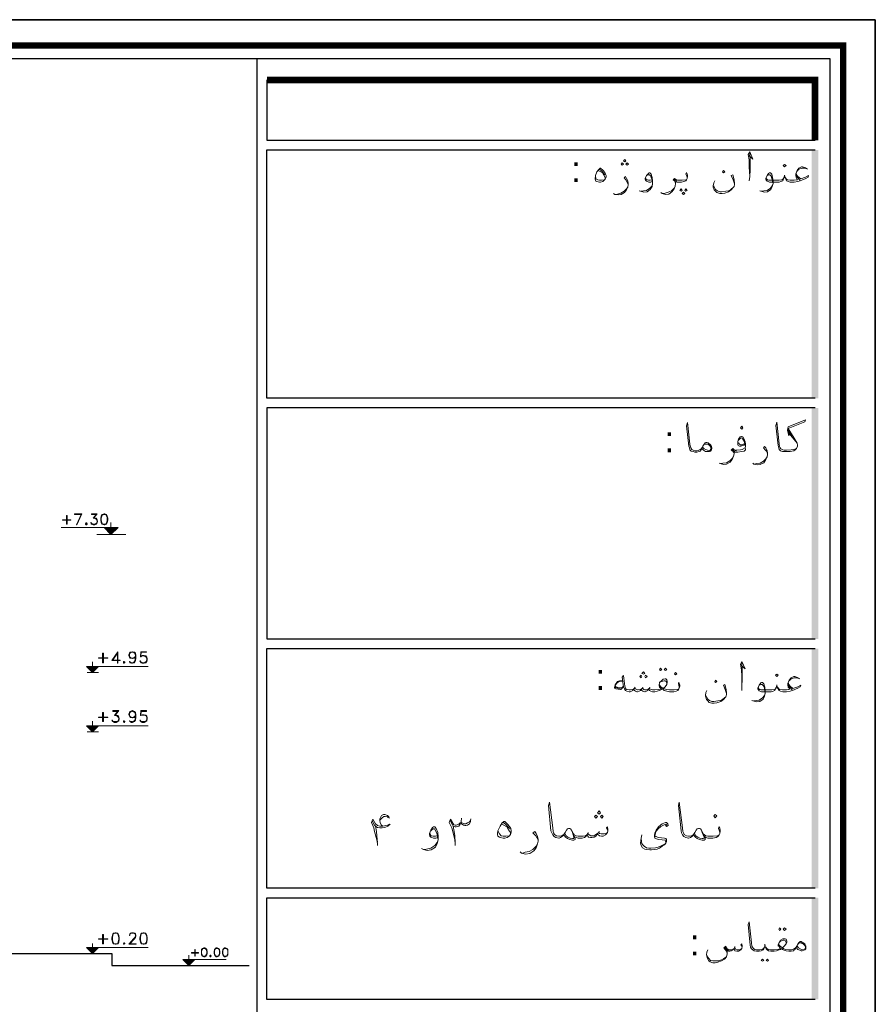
# Model space of a CAD drawing. Header units: metres. Extents: x 6 to 182, y 4 to 63.
# Tile 14 of 28: x 72 to 90, y 43 to 63. Entities that reach past the tile are written whole.
import ezdxf

# ---------------------------------------------------------------- set-up
doc = ezdxf.new("R2010")
doc.units = ezdxf.units.M
doc.header["$MEASUREMENT"] = 0
for name, color, linetype in [('PDF16_KADR', 7, 'Continuous'), ('PDF16_rahpelee', 7, 'Continuous'), ('PDF16_Text', 7, 'Continuous'), ('PDF16_textt', 7, 'Continuous')]:
    doc.layers.add(name, color=color, linetype=linetype)
doc.styles.add('PDF B Mitra', font='BMITRA.TTF')

msp = doc.modelspace()

# ---------------------------------------------------------------- linework, layer by layer
at = {"layer": 'PDF16_KADR', "lineweight": 25}
for points in [[(5.695, 4.013), (89.785, 4.013), (89.785, 63.476), (5.695, 63.476)], [(5.695, 63.476), (89.785, 63.476), (89.785, 4.013), (5.695, 4.013)], [(6.514, 4.832), (88.841, 4.832), (88.841, 62.657), (6.514, 62.657)]]:
    msp.add_lwpolyline(points, close=True, dxfattribs=at)
at = {"layer": 'PDF16_KADR', "lineweight": 0, "const_width": 0.135}
msp.add_lwpolyline([(6.235, 62.937), (6.235, 4.552), (89.111, 4.552), (89.111, 62.937)], close=True, dxfattribs=at)
at = {"layer": 'PDF16_KADR', "lineweight": 25}
for points in [[(76.851, 4.832), (76.851, 62.657)], [(77.053, 62.214), (77.053, 60.953), (88.524, 60.953)], [(88.524, 55.55), (77.053, 55.55), (77.053, 60.75), (88.524, 60.75)], [(88.524, 55.347), (77.053, 55.347), (77.053, 50.512), (88.524, 50.512)], [(88.524, 45.292), (77.053, 45.292), (77.053, 50.31), (88.524, 50.31)], [(88.524, 42.962), (77.053, 42.962), (77.053, 45.09), (88.524, 45.09)]]:
    msp.add_lwpolyline(points, dxfattribs=at)
at = {"layer": 'PDF16_KADR', "lineweight": 0, "const_width": 0.135}
msp.add_lwpolyline([(88.524, 60.953), (88.524, 62.214), (77.053, 62.214)], dxfattribs=at)
at = {"layer": 'PDF16_KADR', "transparency": 33554559}
for points in [[(88.456, 55.55), (88.591, 55.55), (88.456, 60.75)], [(88.591, 55.55), (88.456, 60.75), (88.591, 60.75)], [(88.456, 50.512), (88.591, 50.512), (88.456, 55.347)], [(88.591, 50.512), (88.456, 55.347), (88.591, 55.347)], [(88.456, 45.292), (88.591, 45.292), (88.456, 50.31)], [(88.591, 45.292), (88.456, 50.31), (88.591, 50.31)], [(88.456, 42.962), (88.591, 42.962), (88.456, 45.09)], [(88.591, 42.962), (88.456, 45.09), (88.591, 45.09)]]:
    msp.add_solid(points, dxfattribs=at)
at = {"layer": 'PDF16_rahpelee', "lineweight": 30}
msp.add_lwpolyline([(10.703, 43.925), (73.807, 43.925), (73.807, 43.674), (76.677, 43.674)], dxfattribs=at)
at = {"layer": 'PDF16_textt', "lineweight": 20}
for points in [[(87.137, 60.635), (87.223, 60.558), (87.156, 60.712), (87.127, 60.654), (87.146, 60.539), (87.146, 60.394), (87.156, 60.192), (87.146, 60.105)], [(87.156, 60.192), (87.166, 60.336), (87.166, 60.567), (87.156, 60.673)], [(84.112, 60.124), (84.055, 60.115), (84.016, 60.115), (83.978, 60.124), (83.939, 60.144), (83.929, 60.211)], [(83.987, 60.317), (84.026, 60.298), (84.074, 60.269), (84.103, 60.221), (84.132, 60.173), (84.132, 60.144)], [(84.016, 60.346), (84.064, 60.307), (84.103, 60.259), (84.122, 60.23)], [(85.114, 60.086), (85.085, 60.076), (85.047, 60.076), (85.018, 60.086), (84.999, 60.095), (84.979, 60.115), (84.97, 60.134), (84.97, 60.153), (84.999, 60.211), (85.037, 60.259), (85.047, 60.269), (85.066, 60.269), (85.095, 60.24), (85.114, 60.173), (85.124, 60.105), (85.124, 60.047), (85.114, 59.98), (85.076, 59.922), (85.008, 59.874), (84.941, 59.864), (84.873, 59.884), (84.844, 59.893)], [(84.999, 60.211), (85.018, 60.221), (85.037, 60.23), (85.056, 60.23), (85.085, 60.201), (85.104, 60.153), (85.114, 60.124), (85.124, 60.047), (85.114, 59.999), (85.066, 59.951), (84.999, 59.903), (84.931, 59.893), (84.883, 59.884)], [(85.846, 60.153), (85.846, 60.182), (85.836, 60.211), (85.817, 60.24), (85.836, 60.278), (85.846, 60.25), (85.856, 60.211), (85.856, 60.192), (85.846, 60.153), (85.836, 60.124), (85.817, 60.105), (85.779, 60.086), (85.731, 60.076), (85.663, 60.076), (85.634, 60.076), (85.605, 60.086), (85.605, 60.047), (85.596, 59.99), (85.576, 59.932), (85.528, 59.874), (85.461, 59.826), (85.393, 59.816), (85.326, 59.835), (85.297, 59.855)], [(86.838, 60.038), (86.809, 60.124), (86.771, 60.211), (86.8, 60.23), (86.828, 60.124), (86.838, 60.047), (86.838, 60.028), (86.828, 59.98), (86.819, 59.97), (86.771, 59.912), (86.713, 59.874), (86.636, 59.845), (86.578, 59.835), (86.53, 59.835), (86.472, 59.855), (86.443, 59.884), (86.414, 59.912), (86.395, 59.97), (86.395, 59.999), (86.405, 60.057), (86.424, 60.105)], [(88.129, 60.269), (88.138, 60.23), (88.167, 60.192), (88.225, 60.144), (88.321, 60.182), (88.389, 60.211), (88.379, 60.182), (88.331, 60.153), (88.215, 60.105), (88.167, 60.086), (88.09, 60.076), (88.061, 60.076), (88.003, 60.076), (87.965, 60.086), (87.926, 60.105), (87.917, 60.124), (87.898, 60.173), (87.888, 60.221), (87.878, 60.173), (87.859, 60.124), (87.849, 60.105), (87.811, 60.086), (87.772, 60.076), (87.715, 60.076), (87.57, 60.076), (87.541, 60.086), (87.522, 60.095), (87.503, 60.115), (87.493, 60.134), (87.493, 60.153), (87.522, 60.211), (87.551, 60.259), (87.57, 60.269), (87.589, 60.269), (87.618, 60.24), (87.637, 60.173), (87.647, 60.105), (87.647, 60.047), (87.628, 59.98), (87.599, 59.922), (87.532, 59.874), (87.464, 59.864), (87.387, 59.884), (87.368, 59.893)], [(87.522, 60.211), (87.541, 60.221), (87.56, 60.23), (87.58, 60.23), (87.609, 60.201), (87.618, 60.153), (87.628, 60.124), (87.647, 60.047), (87.628, 59.999), (87.589, 59.951), (87.522, 59.903), (87.455, 59.893), (87.397, 59.884)], [(88.369, 60.346), (88.321, 60.375), (88.264, 60.394), (88.244, 60.394), (88.186, 60.365), (88.148, 60.317), (88.119, 60.25), (88.119, 60.211), (88.129, 60.173), (88.158, 60.124), (88.138, 60.124), (88.09, 60.115), (88.061, 60.115), (88.003, 60.115), (87.946, 60.124), (87.926, 60.134), (87.907, 60.163)], [(88.206, 60.115), (88.167, 60.163), (88.129, 60.211)], [(88.148, 60.307), (88.186, 60.346), (88.254, 60.365), (88.302, 60.365), (88.35, 60.356)], [(84.613, 60.038), (84.594, 60.076), (84.565, 60.124), (84.527, 60.163), (84.556, 60.192), (84.575, 60.153), (84.604, 60.105), (84.613, 60.047), (84.613, 60.028), (84.604, 59.97), (84.575, 59.912), (84.536, 59.855), (84.469, 59.816), (84.401, 59.807), (84.334, 59.816), (84.305, 59.835)], [(85.114, 60.124), (85.076, 60.115), (85.037, 60.115), (85.008, 60.124), (84.989, 60.134), (84.979, 60.163)], [(85.605, 60.047), (85.596, 60.076), (85.586, 60.105), (85.557, 60.124), (85.586, 60.153), (85.625, 60.124), (85.653, 60.115), (85.663, 60.115), (85.74, 60.115), (85.817, 60.124), (85.836, 60.124)], [(85.634, 60.095), (85.596, 60.115), (85.576, 60.134)], [(86.405, 59.999), (86.414, 59.97), (86.443, 59.922), (86.482, 59.893), (86.53, 59.874), (86.568, 59.874), (86.655, 59.884), (86.713, 59.893), (86.761, 59.922), (86.819, 59.97)], [(87.869, 60.163), (87.849, 60.134), (87.83, 60.124), (87.772, 60.115), (87.715, 60.115), (87.56, 60.115), (87.532, 60.124), (87.512, 60.134), (87.503, 60.163)], [(84.334, 59.816), (84.392, 59.826), (84.459, 59.845), (84.527, 59.884), (84.575, 59.932), (84.604, 59.97)], [(85.336, 59.835), (85.384, 59.845), (85.451, 59.864), (85.519, 59.893), (85.576, 59.951), (85.596, 59.99)], [(88.138, 54.5), (88.081, 54.48), (88.023, 54.471), (87.926, 54.461), (87.888, 54.461), (87.878, 54.461), (87.849, 54.471), (87.811, 54.49), (87.792, 54.509), (87.782, 54.538), (87.772, 54.596), (87.724, 55.049), (87.705, 54.981), (87.753, 54.558), (87.763, 54.509), (87.772, 54.48), (87.801, 54.452), (87.84, 54.432), (87.878, 54.432), (87.888, 54.432), (87.926, 54.432), (88.003, 54.432), (88.081, 54.452), (88.109, 54.471), (88.138, 54.5), (88.158, 54.548), (88.158, 54.567), (88.148, 54.606), (88.09, 54.712), (87.965, 54.914), (88.312, 55.058), (88.321, 55.097), (87.965, 54.952), (87.946, 54.885), (87.975, 54.76), (87.965, 54.914)], [(86.154, 54.5), (86.135, 54.461), (86.125, 54.442), (86.097, 54.432), (86.048, 54.423), (86.019, 54.423), (86.01, 54.423), (85.971, 54.432), (85.933, 54.442), (85.904, 54.471), (85.894, 54.509), (85.885, 54.548), (85.836, 54.972), (85.856, 55.039), (85.904, 54.586), (85.914, 54.529), (85.923, 54.509), (85.942, 54.48), (85.971, 54.461), (86.01, 54.452), (86.019, 54.452), (86.058, 54.452), (86.116, 54.471), (86.145, 54.5), (86.164, 54.519)], [(87.975, 54.856), (88.042, 54.76)], [(87.069, 54.586), (87.04, 54.567), (87.011, 54.558), (86.973, 54.548), (86.944, 54.548), (86.915, 54.558), (86.906, 54.577), (86.906, 54.586), (86.906, 54.644), (86.925, 54.692), (86.954, 54.741), (86.983, 54.75), (86.992, 54.75), (87.011, 54.741), (87.04, 54.692), (87.06, 54.635), (87.069, 54.586), (87.069, 54.548), (87.06, 54.509), (87.002, 54.48), (86.963, 54.471), (86.877, 54.461), (86.857, 54.461)], [(86.925, 54.673), (86.963, 54.712), (86.992, 54.721), (87.011, 54.692), (87.05, 54.635), (87.05, 54.606), (87.04, 54.586), (87.021, 54.586), (86.992, 54.577), (86.963, 54.577), (86.944, 54.586), (86.925, 54.615)], [(87.975, 54.818), (88.081, 54.692), (88.148, 54.606)], [(86.183, 54.558), (86.202, 54.586), (86.231, 54.586), (86.26, 54.586), (86.289, 54.586), (86.299, 54.577), (86.328, 54.548), (86.347, 54.509), (86.347, 54.5), (86.328, 54.461), (86.308, 54.452), (86.27, 54.461), (86.202, 54.49), (86.174, 54.519)], [(87.069, 54.5), (87.069, 54.471), (87.04, 54.442), (86.983, 54.432), (86.906, 54.423), (86.877, 54.423), (86.848, 54.423), (86.828, 54.432), (86.828, 54.384), (86.819, 54.336), (86.79, 54.269), (86.751, 54.211), (86.674, 54.172), (86.607, 54.163), (86.54, 54.182), (86.52, 54.192)], [(86.828, 54.394), (86.819, 54.423), (86.8, 54.442), (86.771, 54.461), (86.8, 54.5), (86.838, 54.461), (86.867, 54.452), (86.877, 54.452)], [(86.848, 54.432), (86.819, 54.452), (86.79, 54.48)], [(87.532, 54.384), (87.512, 54.432), (87.483, 54.471), (87.445, 54.509), (87.464, 54.538), (87.493, 54.509), (87.522, 54.452), (87.532, 54.403), (87.532, 54.375), (87.522, 54.326), (87.493, 54.269), (87.455, 54.201), (87.377, 54.163), (87.31, 54.153), (87.243, 54.172), (87.223, 54.192)], [(86.549, 54.182), (86.597, 54.192), (86.674, 54.201), (86.742, 54.24), (86.79, 54.288), (86.819, 54.336)], [(87.252, 54.172), (87.3, 54.182), (87.377, 54.192), (87.445, 54.23), (87.493, 54.278), (87.522, 54.326)], [(73.171, 53.113), (73.027, 53.113), (73.027, 53.132), (73.181, 53.132), (73.075, 52.901), (73.065, 52.901), (73.171, 53.132)], [(73.422, 53.045), (73.451, 53.045), (73.48, 53.036), (73.499, 53.007), (73.509, 52.978), (73.509, 52.968), (73.499, 52.939), (73.48, 52.911), (73.451, 52.901), (73.412, 52.901), (73.383, 52.911), (73.374, 52.92), (73.364, 52.949), (73.374, 52.949), (73.383, 52.92), (73.412, 52.911), (73.451, 52.911), (73.48, 52.92), (73.499, 52.959)], [(73.489, 53.113), (73.383, 53.113), (73.383, 53.132), (73.499, 53.132), (73.422, 53.036)], [(73.489, 53.132), (73.412, 53.036), (73.451, 53.036), (73.48, 53.017), (73.499, 52.988)], [(73.46, 53.036), (73.489, 53.007), (73.499, 52.978), (73.499, 52.968), (73.489, 52.939), (73.46, 52.911)], [(73.614, 53.113), (73.595, 53.084), (73.586, 53.036), (73.586, 52.997), (73.595, 52.949), (73.614, 52.911)], [(73.692, 53.103), (73.663, 53.113), (73.643, 53.113), (73.605, 53.103)], [(73.682, 52.911), (73.701, 52.949), (73.711, 52.997), (73.711, 53.036), (73.701, 53.084), (73.682, 53.113)], [(72.748, 52.843), (73.942, 52.843), (73.788, 52.699), (73.788, 52.949)], [(73.403, 52.911), (73.374, 52.939)], [(73.605, 52.92), (73.643, 52.911), (73.663, 52.911), (73.692, 52.92)], [(73.788, 52.699), (73.643, 52.843)], [(74.096, 52.699), (73.489, 52.699)], [(73.817, 50.06), (73.923, 50.214), (73.923, 50.002), (73.932, 50.002), (73.932, 50.243), (73.807, 50.06), (73.98, 50.06), (73.98, 50.069), (73.817, 50.069)], [(74.298, 50.127), (74.279, 50.108), (74.241, 50.098), (74.231, 50.098), (74.192, 50.108), (74.173, 50.127), (74.163, 50.166), (74.163, 50.175), (74.173, 50.214), (74.192, 50.233), (74.231, 50.243), (74.241, 50.243), (74.279, 50.233), (74.298, 50.214), (74.308, 50.166), (74.308, 50.108), (74.298, 50.05), (74.279, 50.012), (74.241, 50.002), (74.221, 50.002), (74.183, 50.012), (74.173, 50.041), (74.183, 50.041), (74.192, 50.012)], [(74.221, 50.108), (74.183, 50.127), (74.173, 50.166), (74.173, 50.175), (74.183, 50.214), (74.221, 50.233)], [(74.173, 50.185), (74.192, 50.223), (74.231, 50.233), (74.241, 50.233), (74.279, 50.223), (74.298, 50.185)], [(74.298, 50.156), (74.279, 50.118), (74.241, 50.108), (74.231, 50.108), (74.192, 50.118), (74.173, 50.156)], [(74.25, 50.233), (74.289, 50.214), (74.298, 50.166), (74.298, 50.108), (74.289, 50.05), (74.26, 50.012)], [(74.298, 50.166), (74.289, 50.127), (74.25, 50.108)], [(74.539, 50.06), (74.52, 50.031), (74.481, 50.012), (74.443, 50.012), (74.414, 50.031), (74.404, 50.05), (74.395, 50.05), (74.404, 50.031), (74.414, 50.012), (74.443, 50.002), (74.481, 50.002), (74.52, 50.012), (74.539, 50.041), (74.549, 50.069), (74.549, 50.098), (74.539, 50.127), (74.52, 50.156), (74.481, 50.166), (74.443, 50.166), (74.414, 50.156), (74.423, 50.233), (74.529, 50.233), (74.529, 50.243), (74.414, 50.243), (74.404, 50.137), (74.414, 50.137), (74.433, 50.156), (74.481, 50.156), (74.52, 50.137), (74.539, 50.108)], [(74.491, 50.156), (74.529, 50.127), (74.539, 50.098), (74.539, 50.069), (74.529, 50.041), (74.491, 50.012)], [(73.528, 49.935), (73.403, 49.809), (73.277, 49.935), (74.568, 49.935)], [(73.403, 49.809), (73.403, 50.031)], [(74.279, 50.031), (74.241, 50.012), (74.221, 50.012), (74.183, 50.031)], [(74.433, 50.012), (74.404, 50.041)], [(86.973, 49.963), (87.06, 49.886), (86.992, 50.041), (86.963, 49.983), (86.983, 49.867), (86.992, 49.723), (86.992, 49.52), (86.992, 49.434)], [(86.992, 49.52), (87.002, 49.665), (87.002, 49.896), (86.992, 50.012)], [(73.287, 49.809), (73.528, 49.809)], [(85.682, 49.482), (85.682, 49.511), (85.673, 49.54), (85.663, 49.569), (85.673, 49.607), (85.682, 49.578), (85.692, 49.54), (85.692, 49.52), (85.682, 49.482), (85.673, 49.463), (85.653, 49.434), (85.615, 49.414), (85.567, 49.405), (85.499, 49.405), (85.48, 49.405), (85.422, 49.414), (85.365, 49.434), (85.345, 49.453), (85.336, 49.463), (85.307, 49.453), (85.268, 49.434), (85.22, 49.414), (85.172, 49.405), (85.153, 49.405), (85.124, 49.405), (85.085, 49.414), (85.056, 49.434), (85.037, 49.463), (85.027, 49.434), (84.999, 49.414), (84.97, 49.405), (84.96, 49.405), (84.922, 49.414), (84.902, 49.434), (84.893, 49.463), (84.873, 49.434), (84.844, 49.414), (84.806, 49.405), (84.796, 49.405), (84.767, 49.414), (84.748, 49.434), (84.729, 49.463), (84.71, 49.434), (84.681, 49.414), (84.652, 49.405), (84.642, 49.405), (84.633, 49.405), (84.584, 49.414), (84.556, 49.434), (84.536, 49.463), (84.517, 49.511), (84.488, 49.713), (84.517, 49.742), (84.546, 49.52), (84.556, 49.482), (84.565, 49.463), (84.584, 49.453), (84.633, 49.443), (84.642, 49.443), (84.661, 49.443), (84.7, 49.453), (84.729, 49.463), (84.748, 49.482), (84.767, 49.463), (84.806, 49.443), (84.825, 49.443), (84.873, 49.453), (84.893, 49.463), (84.912, 49.482), (84.941, 49.453), (84.96, 49.443), (84.999, 49.443), (85.037, 49.463), (85.056, 49.482), (85.066, 49.463), (85.095, 49.453), (85.124, 49.443), (85.153, 49.443), (85.172, 49.443), (85.249, 49.453), (85.307, 49.463), (85.268, 49.501), (85.259, 49.53), (85.259, 49.54), (85.268, 49.597), (85.307, 49.636), (85.345, 49.665), (85.384, 49.675), (85.403, 49.675), (85.422, 49.655), (85.432, 49.617), (85.432, 49.607), (85.422, 49.559), (85.384, 49.511), (85.345, 49.472), (85.374, 49.463), (85.413, 49.453), (85.48, 49.443), (85.499, 49.443), (85.576, 49.443), (85.653, 49.453), (85.673, 49.463)], [(88.206, 49.675), (88.158, 49.703), (88.1, 49.723), (88.081, 49.723), (88.023, 49.694), (87.984, 49.646), (87.955, 49.578), (87.955, 49.54), (87.965, 49.501), (87.994, 49.463), (87.975, 49.453), (87.926, 49.443), (87.898, 49.443), (87.84, 49.443), (87.782, 49.453), (87.763, 49.463), (87.743, 49.492)], [(87.984, 49.636), (88.023, 49.675), (88.09, 49.694), (88.138, 49.694), (88.186, 49.684)], [(84.498, 49.636), (84.43, 49.636), (84.411, 49.626), (84.392, 49.617), (84.344, 49.549), (84.324, 49.492), (84.324, 49.482), (84.353, 49.463), (84.45, 49.453), (84.459, 49.453), (84.517, 49.511)], [(84.498, 49.626), (84.421, 49.617), (84.392, 49.597), (84.344, 49.54), (84.344, 49.53), (84.353, 49.511), (84.382, 49.501), (84.488, 49.492), (84.517, 49.52)], [(84.45, 49.463), (84.344, 49.492)], [(84.758, 49.501), (84.748, 49.482)], [(84.922, 49.501), (84.912, 49.482)], [(85.066, 49.501), (85.056, 49.482)], [(85.422, 49.559), (85.422, 49.597), (85.403, 49.626), (85.384, 49.636), (85.365, 49.636), (85.307, 49.617), (85.268, 49.597)], [(85.268, 49.559), (85.268, 49.54), (85.297, 49.511), (85.345, 49.472)], [(86.674, 49.366), (86.645, 49.453), (86.607, 49.54), (86.636, 49.559), (86.665, 49.453), (86.674, 49.376), (86.674, 49.357), (86.665, 49.309), (86.655, 49.299), (86.607, 49.241), (86.549, 49.203), (86.472, 49.174), (86.414, 49.164), (86.366, 49.164), (86.308, 49.183), (86.28, 49.212), (86.251, 49.241), (86.231, 49.309), (86.231, 49.328), (86.241, 49.386), (86.26, 49.434)], [(87.965, 49.597), (87.975, 49.559), (88.003, 49.52), (88.061, 49.472), (88.167, 49.511), (88.225, 49.54), (88.215, 49.511), (88.167, 49.482), (88.052, 49.434), (88.003, 49.414), (87.926, 49.405), (87.898, 49.405), (87.849, 49.405), (87.801, 49.414), (87.772, 49.434), (87.753, 49.463), (87.734, 49.501), (87.724, 49.549), (87.715, 49.501), (87.695, 49.463), (87.686, 49.434), (87.647, 49.414), (87.609, 49.405), (87.551, 49.405), (87.406, 49.405), (87.377, 49.414), (87.358, 49.424), (87.339, 49.443), (87.329, 49.463), (87.329, 49.482), (87.358, 49.54), (87.387, 49.588), (87.406, 49.597), (87.426, 49.597), (87.455, 49.569), (87.474, 49.501), (87.483, 49.434), (87.483, 49.376), (87.464, 49.309), (87.435, 49.251), (87.368, 49.203), (87.3, 49.193), (87.223, 49.212), (87.204, 49.222)], [(87.358, 49.54), (87.377, 49.549), (87.397, 49.559), (87.416, 49.559), (87.445, 49.53), (87.464, 49.482), (87.464, 49.463), (87.483, 49.376), (87.464, 49.328), (87.426, 49.28), (87.358, 49.231), (87.291, 49.222), (87.233, 49.212)], [(87.705, 49.492), (87.695, 49.463), (87.666, 49.453), (87.618, 49.443), (87.551, 49.443), (87.397, 49.443), (87.368, 49.453), (87.349, 49.463), (87.339, 49.492)], [(88.042, 49.443), (88.003, 49.492), (87.965, 49.54)], [(86.241, 49.328), (86.251, 49.299), (86.28, 49.251), (86.318, 49.222), (86.366, 49.203), (86.405, 49.203), (86.491, 49.212), (86.549, 49.222), (86.597, 49.251), (86.655, 49.299)], [(73.875, 48.914), (73.894, 48.914), (73.932, 48.904), (73.952, 48.875), (73.961, 48.846), (73.961, 48.837), (73.952, 48.798), (73.932, 48.779), (73.894, 48.76), (73.865, 48.76), (73.826, 48.779), (73.817, 48.788), (73.807, 48.808), (73.817, 48.808), (73.826, 48.788), (73.865, 48.779), (73.894, 48.779), (73.932, 48.788), (73.952, 48.817)], [(73.942, 48.991), (73.826, 48.991), (73.826, 49.01), (73.952, 49.01), (73.875, 48.904)], [(73.942, 49.01), (73.865, 48.904), (73.894, 48.904), (73.932, 48.894), (73.952, 48.856)], [(73.903, 48.904), (73.942, 48.875), (73.952, 48.846), (73.952, 48.837), (73.942, 48.798), (73.903, 48.779)], [(74.298, 48.894), (74.279, 48.865), (74.241, 48.856), (74.231, 48.856), (74.192, 48.865), (74.173, 48.894), (74.163, 48.923), (74.163, 48.933), (74.173, 48.971), (74.192, 48.991), (74.231, 49.01), (74.241, 49.01), (74.279, 48.991), (74.298, 48.971), (74.308, 48.923), (74.308, 48.865), (74.298, 48.808), (74.279, 48.779), (74.241, 48.76), (74.221, 48.76), (74.183, 48.779), (74.173, 48.798), (74.183, 48.798), (74.192, 48.779)], [(74.221, 48.865), (74.183, 48.894), (74.173, 48.923), (74.173, 48.933), (74.183, 48.971), (74.221, 48.991)], [(74.173, 48.952), (74.192, 48.981), (74.231, 48.991), (74.241, 48.991), (74.279, 48.981), (74.298, 48.952)], [(74.298, 48.914), (74.279, 48.875), (74.241, 48.865), (74.231, 48.865), (74.192, 48.875), (74.173, 48.914)], [(74.25, 48.991), (74.289, 48.971), (74.298, 48.923), (74.298, 48.865), (74.289, 48.808), (74.26, 48.779)], [(74.298, 48.923), (74.289, 48.894), (74.25, 48.865)], [(74.539, 48.817), (74.52, 48.788), (74.481, 48.779), (74.443, 48.779), (74.414, 48.788), (74.404, 48.808), (74.395, 48.808), (74.404, 48.788), (74.414, 48.779), (74.443, 48.76), (74.481, 48.76), (74.52, 48.779), (74.539, 48.798), (74.549, 48.837), (74.549, 48.856), (74.539, 48.894), (74.52, 48.914), (74.481, 48.923), (74.443, 48.923), (74.414, 48.914), (74.423, 48.991), (74.529, 48.991), (74.529, 49.01), (74.414, 49.01), (74.404, 48.904), (74.414, 48.904), (74.433, 48.914), (74.481, 48.914), (74.52, 48.904), (74.539, 48.865)], [(74.491, 48.914), (74.529, 48.894), (74.539, 48.856), (74.539, 48.837), (74.529, 48.798), (74.491, 48.779)], [(73.528, 48.692), (73.403, 48.567), (73.277, 48.692), (74.568, 48.692)], [(73.403, 48.567), (73.403, 48.788)], [(73.846, 48.779), (73.817, 48.798)], [(74.279, 48.788), (74.241, 48.779), (74.221, 48.779), (74.183, 48.788)], [(74.433, 48.779), (74.404, 48.798)], [(73.287, 48.567), (73.528, 48.567)], [(84.19, 46.496), (84.161, 46.554), (84.18, 46.573), (84.19, 46.515), (84.19, 46.496), (84.18, 46.458), (84.161, 46.429), (84.141, 46.41), (84.093, 46.381), (84.055, 46.381), (84.016, 46.39), (83.978, 46.419), (83.968, 46.438), (83.939, 46.381), (83.901, 46.361), (83.852, 46.352), (83.824, 46.352), (83.785, 46.361), (83.766, 46.381), (83.756, 46.419), (83.727, 46.371), (83.698, 46.352), (83.65, 46.342), (83.583, 46.342), (83.564, 46.342), (83.525, 46.352), (83.486, 46.371), (83.467, 46.429), (83.429, 46.506), (83.409, 46.535), (83.39, 46.544), (83.361, 46.544), (83.342, 46.535), (83.323, 46.506), (83.294, 46.458), (83.265, 46.41), (83.236, 46.381), (83.226, 46.371), (83.198, 46.352), (83.169, 46.342), (83.159, 46.342), (83.101, 46.352), (83.063, 46.371), (83.034, 46.41), (83.015, 46.448), (82.995, 46.496), (82.947, 47.026), (82.966, 47.093), (83.034, 46.554), (83.043, 46.477), (83.053, 46.448), (83.072, 46.419), (83.111, 46.39), (83.159, 46.381), (83.169, 46.381), (83.178, 46.381), (83.226, 46.39), (83.255, 46.41), (83.265, 46.419), (83.294, 46.458)], [(86.53, 46.438), (86.53, 46.467), (86.52, 46.506), (86.501, 46.544), (86.52, 46.583), (86.53, 46.554), (86.54, 46.496), (86.54, 46.477), (86.53, 46.438), (86.52, 46.41), (86.491, 46.371), (86.453, 46.352), (86.385, 46.342), (86.299, 46.342), (86.28, 46.342), (86.241, 46.352), (86.212, 46.371), (86.183, 46.429), (86.145, 46.506), (86.125, 46.535), (86.106, 46.544), (86.087, 46.544), (86.058, 46.535), (86.039, 46.506), (86.01, 46.458), (85.981, 46.41), (85.962, 46.381), (85.942, 46.371), (85.914, 46.352), (85.885, 46.342), (85.875, 46.342), (85.817, 46.352), (85.779, 46.371), (85.75, 46.41), (85.731, 46.448), (85.721, 46.496), (85.663, 47.026), (85.682, 47.093), (85.75, 46.554), (85.759, 46.477), (85.769, 46.448), (85.788, 46.419), (85.836, 46.39), (85.875, 46.381), (85.885, 46.381), (85.894, 46.381), (85.942, 46.39), (85.971, 46.41), (85.981, 46.419), (86.01, 46.458)], [(79.615, 46.756), (79.605, 46.785), (79.576, 46.814), (79.518, 46.833), (79.49, 46.833), (79.451, 46.814), (79.412, 46.747), (79.412, 46.718), (79.422, 46.66), (79.451, 46.612), (79.48, 46.593), (79.576, 46.612), (79.615, 46.631)], [(79.364, 46.188), (79.364, 46.217), (79.355, 46.304), (79.307, 46.477), (79.287, 46.554), (79.239, 46.67), (79.268, 46.737), (79.326, 46.641), (79.364, 46.602), (79.412, 46.593), (79.48, 46.593)], [(79.258, 46.708), (79.297, 46.621), (79.335, 46.583), (79.364, 46.564), (79.412, 46.554), (79.461, 46.554), (79.518, 46.564), (79.586, 46.593), (79.634, 46.631)], [(79.326, 46.593), (79.345, 46.477), (79.355, 46.39), (79.364, 46.246)], [(79.412, 46.718), (79.461, 46.766), (79.499, 46.795), (79.528, 46.795), (79.576, 46.785), (79.595, 46.766)], [(80.992, 46.188), (80.992, 46.217), (80.982, 46.304), (80.944, 46.477), (80.925, 46.554), (80.867, 46.67), (80.896, 46.737), (80.963, 46.621), (80.992, 46.612), (81.011, 46.612), (81.069, 46.631), (81.098, 46.66)], [(80.886, 46.708), (80.934, 46.621), (80.953, 46.593), (80.992, 46.573), (81.011, 46.573), (81.069, 46.593), (81.098, 46.631), (81.117, 46.689)], [(80.953, 46.593), (80.973, 46.477), (80.982, 46.39), (80.992, 46.246)], [(81.31, 46.698), (81.31, 46.689), (81.291, 46.641), (81.252, 46.612), (81.213, 46.602), (81.194, 46.602), (81.165, 46.612), (81.127, 46.641), (81.117, 46.689), (81.127, 46.756)], [(81.127, 46.67), (81.175, 46.641), (81.213, 46.641), (81.252, 46.66), (81.291, 46.679), (81.31, 46.708), (81.319, 46.747)], [(81.965, 46.631), (82.013, 46.612), (82.071, 46.573), (82.109, 46.515), (82.148, 46.458), (82.148, 46.429)], [(82.003, 46.67), (82.061, 46.621), (82.109, 46.564), (82.128, 46.535)], [(85.422, 46.612), (85.403, 46.631), (85.355, 46.612), (85.297, 46.583), (85.239, 46.535), (85.201, 46.487), (85.182, 46.448), (85.172, 46.39), (85.191, 46.371), (85.249, 46.352), (85.374, 46.342), (85.403, 46.332), (85.413, 46.313), (85.413, 46.265), (85.403, 46.236), (85.374, 46.198), (85.326, 46.169), (85.268, 46.13), (85.22, 46.111), (85.172, 46.101), (85.104, 46.092), (85.066, 46.092), (84.999, 46.101), (84.96, 46.111), (84.912, 46.14), (84.883, 46.188), (84.873, 46.236), (84.883, 46.342), (84.902, 46.41)], [(85.393, 46.612), (85.413, 46.583), (85.451, 46.602), (85.442, 46.641), (85.413, 46.67), (85.393, 46.67), (85.326, 46.641), (85.297, 46.621), (85.249, 46.573), (85.201, 46.506), (85.172, 46.448), (85.162, 46.39), (85.162, 46.371), (85.172, 46.342), (85.182, 46.332), (85.249, 46.313), (85.326, 46.304), (85.384, 46.294), (85.393, 46.275), (85.403, 46.255), (85.393, 46.227), (85.384, 46.217), (85.316, 46.188), (85.239, 46.15), (85.182, 46.14), (85.085, 46.13), (85.047, 46.13), (84.999, 46.14), (84.95, 46.169), (84.922, 46.198), (84.902, 46.227), (84.893, 46.265), (84.883, 46.342)], [(80.626, 46.352), (80.587, 46.342), (80.539, 46.342), (80.501, 46.352), (80.482, 46.361), (80.462, 46.381), (80.453, 46.419), (80.453, 46.438), (80.482, 46.506), (80.52, 46.564), (80.539, 46.573), (80.568, 46.573), (80.597, 46.544), (80.626, 46.458), (80.636, 46.371), (80.636, 46.304), (80.616, 46.227), (80.578, 46.15), (80.491, 46.092), (80.404, 46.082), (80.327, 46.101), (80.289, 46.121)], [(80.482, 46.496), (80.501, 46.515), (80.53, 46.535), (80.559, 46.535), (80.587, 46.487), (80.607, 46.438), (80.616, 46.41), (80.636, 46.304), (80.616, 46.246), (80.568, 46.188), (80.482, 46.13), (80.395, 46.111), (80.337, 46.101)], [(80.616, 46.39), (80.578, 46.381), (80.53, 46.381), (80.491, 46.39), (80.472, 46.419), (80.462, 46.448)], [(82.119, 46.39), (82.051, 46.381), (81.994, 46.381), (81.955, 46.39), (81.917, 46.429), (81.888, 46.496)], [(82.726, 46.294), (82.706, 46.342), (82.677, 46.39), (82.62, 46.448), (82.658, 46.477), (82.687, 46.438), (82.716, 46.371), (82.726, 46.313), (82.726, 46.275), (82.716, 46.217), (82.687, 46.14), (82.639, 46.072), (82.552, 46.015), (82.466, 46.005), (82.379, 46.024), (82.35, 46.053)], [(83.486, 46.371), (83.506, 46.332), (83.506, 46.313), (83.477, 46.294), (83.448, 46.294), (83.39, 46.313), (83.342, 46.332), (83.303, 46.361), (83.265, 46.41)], [(83.429, 46.506), (83.448, 46.458), (83.477, 46.361), (83.477, 46.342), (83.467, 46.332), (83.448, 46.332), (83.4, 46.342), (83.352, 46.361), (83.313, 46.39), (83.284, 46.438)], [(83.467, 46.429), (83.486, 46.41), (83.525, 46.39), (83.564, 46.381), (83.583, 46.381), (83.669, 46.381), (83.718, 46.39), (83.756, 46.419), (83.766, 46.438), (83.795, 46.41), (83.833, 46.39), (83.891, 46.39), (83.939, 46.419), (83.968, 46.438), (83.997, 46.458), (84.016, 46.438), (84.045, 46.429), (84.112, 46.429), (84.151, 46.438), (84.18, 46.458)], [(83.775, 46.458), (83.766, 46.438)], [(84.007, 46.487), (83.997, 46.458)], [(86.212, 46.371), (86.222, 46.332), (86.222, 46.313), (86.202, 46.294), (86.164, 46.294), (86.106, 46.313), (86.058, 46.332), (86.019, 46.361), (85.981, 46.41)], [(86.145, 46.506), (86.164, 46.458), (86.202, 46.361), (86.202, 46.342), (86.183, 46.332), (86.164, 46.332), (86.116, 46.342), (86.068, 46.361), (86.029, 46.39), (86, 46.438)], [(86.183, 46.429), (86.212, 46.41), (86.241, 46.39), (86.28, 46.381), (86.299, 46.381), (86.395, 46.381), (86.491, 46.39), (86.52, 46.41)], [(82.398, 46.024), (82.456, 46.044), (82.543, 46.063), (82.62, 46.101), (82.687, 46.169), (82.716, 46.217)], [(88.129, 44.05), (88.109, 44.011), (88.09, 44.002), (88.071, 43.982), (88.023, 43.973), (87.994, 43.973), (87.975, 43.973), (87.917, 43.982), (87.859, 44.002), (87.84, 44.011), (87.83, 44.031), (87.801, 44.011), (87.772, 44.002), (87.715, 43.982), (87.666, 43.973), (87.647, 43.973), (87.599, 43.973), (87.551, 43.982), (87.522, 44.002), (87.503, 44.021), (87.483, 44.069), (87.474, 44.117), (87.474, 44.069), (87.455, 44.021), (87.435, 44.002), (87.397, 43.982), (87.358, 43.973), (87.31, 43.973), (87.3, 43.973), (87.252, 43.982), (87.223, 44.002), (87.194, 44.021), (87.175, 44.06), (87.166, 44.098), (87.127, 44.531), (87.146, 44.589), (87.194, 44.146), (87.204, 44.079), (87.214, 44.06), (87.233, 44.031), (87.262, 44.011), (87.3, 44.002), (87.31, 44.002), (87.368, 44.002), (87.416, 44.011), (87.445, 44.031), (87.464, 44.06)], [(73.846, 44.348), (73.826, 44.31), (73.817, 44.252), (73.817, 44.223), (73.826, 44.165), (73.846, 44.127)], [(73.932, 44.339), (73.894, 44.348), (73.875, 44.348), (73.836, 44.339)], [(73.923, 44.127), (73.942, 44.165), (73.952, 44.223), (73.952, 44.252), (73.942, 44.31), (73.923, 44.348)], [(74.173, 44.127), (74.318, 44.127), (74.318, 44.117), (74.163, 44.117), (74.26, 44.233), (74.289, 44.262), (74.298, 44.291), (74.298, 44.31), (74.289, 44.339), (74.26, 44.348), (74.221, 44.348), (74.192, 44.339), (74.183, 44.31), (74.183, 44.3), (74.173, 44.3), (74.173, 44.31), (74.183, 44.339), (74.192, 44.348), (74.221, 44.358), (74.26, 44.358), (74.289, 44.348), (74.298, 44.339), (74.308, 44.31), (74.308, 44.291), (74.298, 44.262), (74.279, 44.233), (74.173, 44.117)], [(74.433, 44.348), (74.414, 44.31), (74.404, 44.252), (74.404, 44.223), (74.414, 44.165), (74.433, 44.127)], [(74.52, 44.339), (74.481, 44.348), (74.462, 44.348), (74.423, 44.339)], [(74.501, 44.127), (74.529, 44.165), (74.539, 44.223), (74.539, 44.252), (74.529, 44.31), (74.501, 44.348)], [(73.403, 43.925), (73.403, 44.137)], [(73.836, 44.137), (73.875, 44.127), (73.894, 44.127), (73.932, 44.137)], [(74.423, 44.137), (74.462, 44.127), (74.481, 44.127), (74.52, 44.137)], [(87.002, 44.069), (86.973, 44.108), (86.992, 44.127), (87.002, 44.079), (87.002, 44.069), (86.992, 44.031), (86.973, 44.002), (86.954, 43.992), (86.925, 43.973), (86.886, 43.973), (86.848, 43.982), (86.838, 44.002), (86.828, 44.031), (86.8, 44.002), (86.771, 43.982), (86.742, 43.973), (86.723, 43.973), (86.684, 43.992), (86.636, 44.06)], [(87.493, 44.06), (87.512, 44.031), (87.541, 44.011), (87.589, 44.002), (87.647, 44.002), (87.666, 44.002), (87.743, 44.011), (87.801, 44.031), (87.772, 44.069), (87.753, 44.088), (87.753, 44.108), (87.772, 44.156), (87.801, 44.204), (87.849, 44.233), (87.878, 44.233), (87.898, 44.233), (87.917, 44.223), (87.936, 44.185), (87.936, 44.165), (87.917, 44.127), (87.878, 44.079), (87.84, 44.04), (87.869, 44.021), (87.907, 44.011), (87.975, 44.002), (87.994, 44.002), (88.032, 44.002), (88.09, 44.021), (88.119, 44.05), (88.138, 44.079)], [(87.763, 44.127), (87.772, 44.098), (87.792, 44.079), (87.84, 44.04)], [(87.917, 44.127), (87.917, 44.156), (87.898, 44.194), (87.878, 44.204), (87.859, 44.204), (87.801, 44.185), (87.772, 44.156)], [(88.158, 44.108), (88.177, 44.137), (88.206, 44.146), (88.235, 44.146), (88.254, 44.137), (88.273, 44.127), (88.302, 44.098), (88.321, 44.06), (88.321, 44.05), (88.302, 44.011), (88.283, 44.002), (88.244, 44.011), (88.177, 44.04), (88.148, 44.079)], [(73.528, 44.05), (73.403, 43.925), (73.277, 44.05), (74.568, 44.05)], [(73.287, 43.925), (73.528, 43.925)], [(75.714, 44.031), (75.695, 44.011), (75.685, 43.963), (75.685, 43.934), (75.695, 43.896), (75.714, 43.867)], [(75.772, 44.021), (75.753, 44.031), (75.733, 44.031), (75.704, 44.021)], [(75.762, 43.867), (75.781, 43.896), (75.791, 43.934), (75.791, 43.963), (75.781, 44.011), (75.762, 44.031)], [(75.984, 44.031), (75.964, 44.011), (75.955, 43.963), (75.955, 43.934), (75.964, 43.896), (75.984, 43.867)], [(76.042, 44.021), (76.013, 44.031), (75.993, 44.031), (75.974, 44.021)], [(76.032, 43.867), (76.051, 43.896), (76.061, 43.934), (76.061, 43.963), (76.051, 44.011), (76.032, 44.031)], [(76.157, 44.031), (76.138, 44.011), (76.128, 43.963), (76.128, 43.934), (76.138, 43.896), (76.157, 43.867)], [(76.215, 44.021), (76.186, 44.031), (76.167, 44.031), (76.147, 44.021)], [(76.205, 43.867), (76.225, 43.896), (76.234, 43.934), (76.234, 43.963), (76.225, 44.011), (76.205, 44.031)], [(86.684, 43.992), (86.684, 43.934), (86.684, 43.915), (86.674, 43.857), (86.626, 43.809), (86.568, 43.771), (86.491, 43.742), (86.434, 43.732), (86.385, 43.732), (86.328, 43.751), (86.299, 43.771), (86.27, 43.819), (86.251, 43.896), (86.26, 43.954), (86.28, 44.002)], [(86.684, 43.934), (86.674, 43.973), (86.617, 44.04), (86.655, 44.079), (86.674, 44.04), (86.684, 44.021), (86.723, 44.002), (86.761, 44.002), (86.8, 44.011), (86.828, 44.031), (86.848, 44.05), (86.867, 44.011), (86.896, 44.002), (86.925, 44.002), (86.963, 44.011), (86.992, 44.031)], [(86.848, 44.069), (86.848, 44.05)], [(75.541, 43.799), (75.416, 43.674), (75.29, 43.799), (76.196, 43.799)], [(75.416, 43.674), (75.416, 43.886)], [(75.704, 43.877), (75.733, 43.867), (75.753, 43.867), (75.772, 43.877)], [(75.974, 43.877), (75.993, 43.867), (76.013, 43.867), (76.042, 43.877)], [(76.147, 43.877), (76.167, 43.867), (76.186, 43.867), (76.215, 43.877)], [(86.251, 43.905), (86.27, 43.857), (86.299, 43.819), (86.337, 43.78), (86.385, 43.771), (86.424, 43.771), (86.511, 43.771), (86.568, 43.79), (86.617, 43.819), (86.674, 43.857)], [(75.29, 43.674), (75.541, 43.674)]]:
    msp.add_lwpolyline(points, dxfattribs=at)
for points in [[(84.488, 60.433), (84.517, 60.452), (84.488, 60.481), (84.469, 60.452)], [(84.546, 60.5), (84.565, 60.519), (84.546, 60.548), (84.517, 60.519)], [(84.594, 60.433), (84.623, 60.452), (84.594, 60.481), (84.565, 60.452)], [(87.888, 60.394), (87.917, 60.423), (87.888, 60.442), (87.859, 60.423)], [(84.026, 60.365), (84.035, 60.365), (84.093, 60.317), (84.122, 60.278), (84.141, 60.24), (84.151, 60.211), (84.151, 60.182), (84.132, 60.134), (84.112, 60.115), (84.084, 60.086), (84.035, 60.076), (84.016, 60.076), (83.958, 60.086), (83.939, 60.095), (83.929, 60.115), (83.92, 60.134), (83.92, 60.144), (83.929, 60.211), (83.958, 60.288), (83.997, 60.336)], [(86.607, 60.317), (86.636, 60.288), (86.607, 60.269), (86.588, 60.288)], [(85.721, 59.932), (85.74, 59.903), (85.721, 59.884), (85.692, 59.903)], [(85.769, 59.864), (85.798, 59.835), (85.769, 59.816), (85.74, 59.835)], [(85.817, 59.932), (85.846, 59.903), (85.817, 59.884), (85.798, 59.903)], [(86.992, 54.904), (87.011, 54.933), (86.992, 54.962), (86.963, 54.933)], [(86.154, 54.5), (86.174, 54.548), (86.202, 54.586), (86.222, 54.615), (86.241, 54.625), (86.26, 54.625), (86.289, 54.615), (86.337, 54.577), (86.357, 54.538), (86.366, 54.509), (86.366, 54.5), (86.357, 54.471), (86.337, 54.442), (86.318, 54.432), (86.289, 54.432), (86.26, 54.432), (86.231, 54.432), (86.193, 54.461)], [(72.95, 52.997), (72.777, 52.997), (72.777, 53.007), (72.95, 53.007)], [(72.873, 52.911), (72.873, 53.094), (72.854, 53.094), (72.854, 52.911)], [(73.643, 53.132), (73.605, 53.113), (73.586, 53.084), (73.576, 53.036), (73.576, 52.997), (73.586, 52.949), (73.605, 52.911), (73.643, 52.901), (73.663, 52.901), (73.692, 52.911), (73.711, 52.949), (73.72, 52.997), (73.72, 53.036), (73.711, 53.084), (73.692, 53.113), (73.663, 53.132)], [(73.268, 52.939), (73.258, 52.92), (73.258, 52.911), (73.268, 52.901), (73.277, 52.901), (73.287, 52.911), (73.287, 52.92), (73.277, 52.939)], [(73.268, 52.92), (73.268, 52.911), (73.277, 52.911), (73.277, 52.92)], [(73.72, 50.108), (73.528, 50.108), (73.528, 50.118), (73.72, 50.118)], [(73.634, 50.012), (73.634, 50.214), (73.614, 50.214), (73.614, 50.012)], [(74.058, 50.041), (74.048, 50.031), (74.048, 50.012), (74.058, 50.002), (74.067, 50.002), (74.077, 50.012), (74.077, 50.031), (74.067, 50.041)], [(74.058, 50.031), (74.058, 50.012), (74.067, 50.012), (74.067, 50.031)], [(85.287, 49.896), (85.316, 49.867), (85.287, 49.848), (85.268, 49.867)], [(85.393, 49.896), (85.422, 49.867), (85.393, 49.848), (85.365, 49.867)], [(84.883, 49.694), (84.902, 49.723), (84.883, 49.752), (84.854, 49.723)], [(84.931, 49.771), (84.96, 49.79), (84.931, 49.819), (84.902, 49.79)], [(84.979, 49.694), (85.008, 49.723), (84.979, 49.752), (84.96, 49.723)], [(85.605, 49.761), (85.634, 49.78), (85.605, 49.809), (85.586, 49.78)], [(87.724, 49.723), (87.753, 49.752), (87.724, 49.771), (87.695, 49.752)], [(86.443, 49.646), (86.472, 49.617), (86.443, 49.597), (86.424, 49.617)], [(73.72, 48.865), (73.528, 48.865), (73.528, 48.875), (73.72, 48.875)], [(73.634, 48.779), (73.634, 48.971), (73.614, 48.971), (73.614, 48.779)], [(74.058, 48.798), (74.048, 48.788), (74.048, 48.779), (74.058, 48.76), (74.067, 48.76), (74.077, 48.779), (74.077, 48.788), (74.067, 48.798)], [(74.058, 48.788), (74.058, 48.779), (74.067, 48.779), (74.067, 48.788)], [(83.939, 46.756), (83.968, 46.795), (83.939, 46.824), (83.91, 46.795)], [(84.007, 46.843), (84.035, 46.872), (84.007, 46.91), (83.968, 46.872)], [(84.064, 46.756), (84.093, 46.795), (84.064, 46.824), (84.035, 46.795)], [(86.434, 46.766), (86.472, 46.804), (86.434, 46.833), (86.405, 46.804)], [(82.013, 46.689), (82.032, 46.689), (82.09, 46.631), (82.128, 46.583), (82.157, 46.544), (82.167, 46.496), (82.167, 46.467), (82.148, 46.419), (82.119, 46.381), (82.08, 46.352), (82.032, 46.342), (81.994, 46.342), (81.936, 46.352), (81.917, 46.361), (81.888, 46.381), (81.878, 46.419), (81.878, 46.429), (81.888, 46.496), (81.936, 46.593), (81.974, 46.66)], [(73.875, 44.358), (73.836, 44.348), (73.817, 44.31), (73.807, 44.252), (73.807, 44.223), (73.817, 44.165), (73.836, 44.127), (73.875, 44.117), (73.894, 44.117), (73.932, 44.127), (73.952, 44.165), (73.961, 44.223), (73.961, 44.252), (73.952, 44.31), (73.932, 44.348), (73.894, 44.358)], [(74.462, 44.358), (74.423, 44.348), (74.404, 44.31), (74.395, 44.252), (74.395, 44.223), (74.404, 44.165), (74.423, 44.127), (74.462, 44.117), (74.481, 44.117), (74.52, 44.127), (74.539, 44.165), (74.549, 44.223), (74.549, 44.252), (74.539, 44.31), (74.52, 44.348), (74.481, 44.358)], [(87.782, 44.464), (87.811, 44.435), (87.782, 44.406), (87.763, 44.435)], [(87.888, 44.464), (87.917, 44.435), (87.888, 44.406), (87.859, 44.435)], [(73.72, 44.223), (73.528, 44.223), (73.528, 44.233), (73.72, 44.233)], [(73.634, 44.127), (73.634, 44.32), (73.614, 44.32), (73.614, 44.127)], [(74.058, 44.146), (74.048, 44.137), (74.048, 44.127), (74.058, 44.117), (74.067, 44.117), (74.077, 44.127), (74.077, 44.137), (74.067, 44.146)], [(74.058, 44.137), (74.058, 44.127), (74.067, 44.127), (74.067, 44.137)], [(88.129, 44.05), (88.148, 44.098), (88.177, 44.146), (88.196, 44.165), (88.215, 44.175), (88.235, 44.175), (88.254, 44.165), (88.312, 44.127), (88.331, 44.088), (88.331, 44.06), (88.331, 44.05), (88.331, 44.021), (88.312, 44.002), (88.292, 43.992), (88.254, 43.982), (88.235, 43.982), (88.206, 43.992), (88.167, 44.011)], [(75.618, 43.934), (75.473, 43.934), (75.473, 43.944), (75.618, 43.944)], [(75.55, 43.867), (75.55, 44.011), (75.541, 44.011), (75.541, 43.867)], [(75.733, 44.04), (75.704, 44.031), (75.685, 44.011), (75.685, 43.963), (75.685, 43.934), (75.685, 43.896), (75.704, 43.867), (75.733, 43.857), (75.753, 43.857), (75.772, 43.867), (75.791, 43.896), (75.801, 43.934), (75.801, 43.963), (75.791, 44.011), (75.772, 44.031), (75.753, 44.04)], [(75.993, 44.04), (75.974, 44.031), (75.955, 44.011), (75.945, 43.963), (75.945, 43.934), (75.955, 43.896), (75.974, 43.867), (75.993, 43.857), (76.013, 43.857), (76.042, 43.867), (76.061, 43.896), (76.07, 43.934), (76.07, 43.963), (76.061, 44.011), (76.042, 44.031), (76.013, 44.04)], [(76.167, 44.04), (76.147, 44.031), (76.128, 44.011), (76.119, 43.963), (76.119, 43.934), (76.128, 43.896), (76.147, 43.867), (76.167, 43.857), (76.186, 43.857), (76.215, 43.867), (76.234, 43.896), (76.234, 43.934), (76.234, 43.963), (76.234, 44.011), (76.215, 44.031), (76.186, 44.04)], [(75.868, 43.886), (75.859, 43.877), (75.859, 43.867), (75.868, 43.857), (75.878, 43.857), (75.887, 43.867), (75.887, 43.877), (75.878, 43.886)], [(75.868, 43.877), (75.868, 43.867), (75.878, 43.867), (75.878, 43.877)], [(87.426, 43.809), (87.455, 43.78), (87.426, 43.761), (87.397, 43.78)], [(87.532, 43.809), (87.551, 43.78), (87.532, 43.761), (87.503, 43.78)]]:
    msp.add_lwpolyline(points, close=True, dxfattribs=at)
at = {"layer": 'PDF16_textt', "transparency": 33554559}
for points in [[(73.643, 52.843), (73.788, 52.843), (73.788, 52.699)], [(73.788, 52.843), (73.788, 52.699), (73.942, 52.843)], [(73.277, 49.935), (73.403, 49.935), (73.403, 49.809)], [(73.403, 49.935), (73.403, 49.809), (73.528, 49.935)], [(73.277, 48.692), (73.403, 48.692), (73.403, 48.567)], [(73.403, 48.692), (73.403, 48.567), (73.528, 48.692)], [(73.277, 44.05), (73.403, 44.05), (73.403, 43.925)], [(73.403, 44.05), (73.403, 43.925), (73.528, 44.05)], [(75.29, 43.799), (75.416, 43.799), (75.416, 43.674)], [(75.416, 43.799), (75.416, 43.674), (75.541, 43.799)]]:
    msp.add_solid(points, dxfattribs=at)

# ---------------------------------------------------------------- texts
at = {"layer": 'PDF16_Text', "char_height": 0.544, "attachment_point": 7, "style": 'PDF B Mitra'}
for insert in [(83.419, 60.075), (85.374, 54.421), (83.929, 49.442), (85.904, 43.885)]:
    msp.add_mtext(':', dxfattribs=dict(at, insert=insert))

doc.saveas('drawing.dxf')
